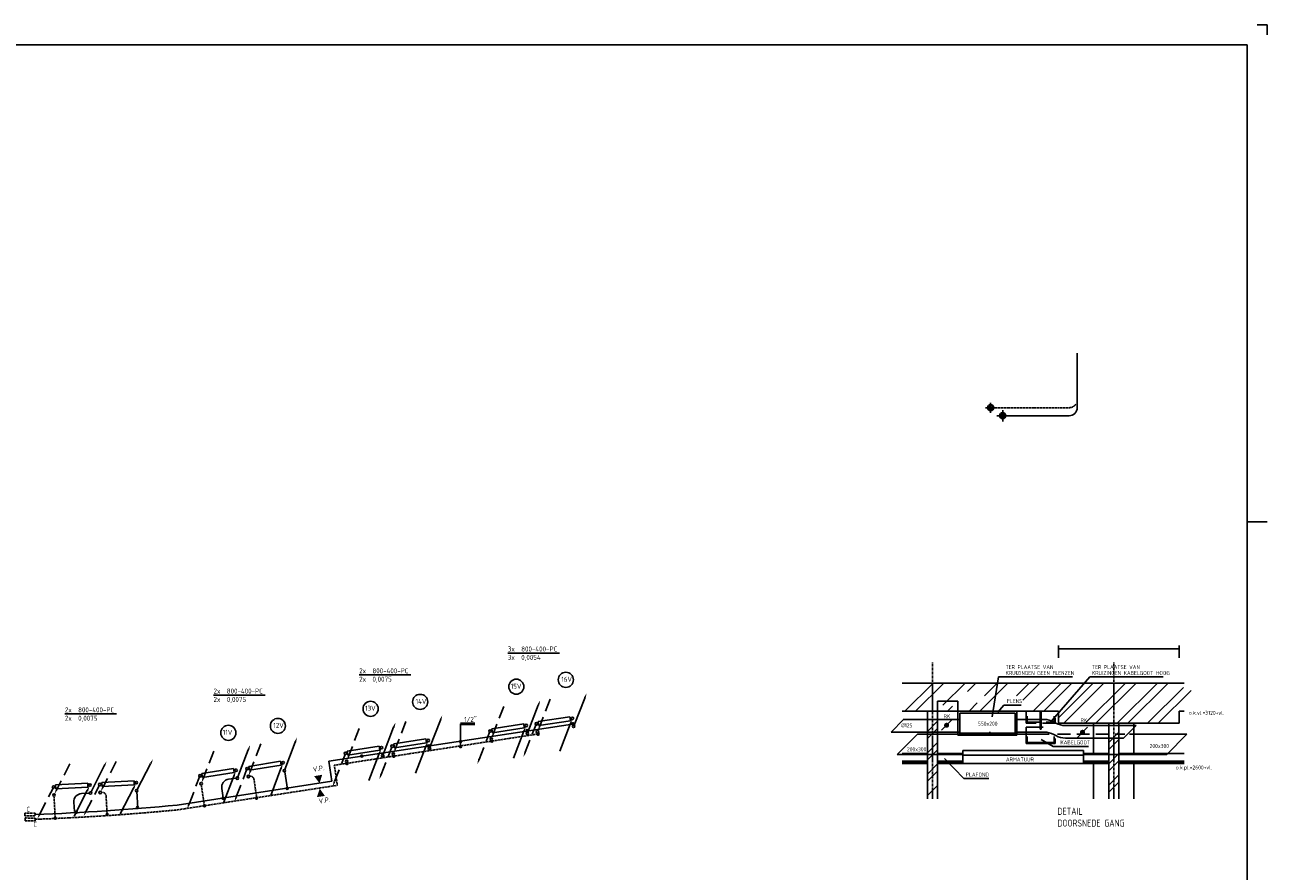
# Model space of a CAD drawing. Extents: x -238422 to 258194, y -34825 to 126331.
# Tile 222 of 239: x 102337 to 133187, y 22354 to 43379. Entities that reach past the tile are written whole.
import ezdxf

# ---------------------------------------------------------------- set-up
doc = ezdxf.new("R2010")
doc.units = 0
doc.header["$LTSCALE"] = 50
for name, pattern in [('CENTER', [2, 1.25, -0.25, 0.25, -0.25]), ('DASHED', [0.75, 0.5, -0.25]), ('HIDDEN', [9.525, 6.35, -3.175])]:
    doc.linetypes.add(name, pattern=pattern)
doc.layers.get('0').update_dxf_attribs({"linetype": 'CONTINUOUS'})
doc.layers.get('Defpoints').update_dxf_attribs({"linetype": 'CONTINUOUS'})
for name, color, linetype in [('56WD', 4, 'CONTINUOUS'), ('INHOUD', 7, 'CONTINUOUS'), ('KADER', 7, 'CONTINUOUS')]:
    doc.layers.add(name, color=color, linetype=linetype)
doc.styles.add('ISO18', font='iso', dxfattribs={"width": 0.9, "height": 100})
doc.styles.add('ISO25', font='ISO', dxfattribs={"width": 0.9, "height": 125})
doc.styles.add('ISO35', font='ISO', dxfattribs={"width": 0.9, "height": 175})
doc.styles.get("Standard").update_dxf_attribs({"font": 'ARIAL.TTF'})
doc.dimstyles.get("Standard").update_dxf_attribs({"dimtxt": 0.18, "dimasz": 0.18, "dimexe": 0.18, "dimexo": 0.0625, "dimgap": 0.09, "dimtad": 0, "dimtih": 1, "dimtoh": 1, "dimdec": 4, "dimzin": 0, "dimdsep": 46, "dimtxsty": 'Standard', "dimcen": 0.09, "dimadec": 0, "dimazin": 0, "dimtfac": 1, "dimtdec": 4, "dimtofl": 0, "dimtmove": 0, "dimatfit": 3, "dimfxl": 0, "dimtolj": 1, "dimtzin": 0, "dimarcsym": 0})

# ---------------------------------------------------------------- blocks, each defined once
blk = doc.blocks.new('KADERA0')
at = {"layer": 'KADER', "color": 1}
for p, q in [((1189, 841), (1184, 841)), ((1189, 836), (1189, 841)), ((1179, 594), (1189, 594))]:
    blk.add_line(p, q, dxfattribs=at)
at = {"layer": 'KADER', "color": 4}
for p, q in [((1179, 831), (25, 831)), ((1179, 10), (1179, 831))]:
    blk.add_line(p, q, dxfattribs=at)
blk = doc.blocks.new('*D2225')
at = {"layer": 'Defpoints', "color": 0, "linetype": 'Continuous', "transparency": 16777216}
for p in [(125502, 26578), (125002, 26328), (125502, 26328)]:
    blk.add_point(p, dxfattribs=at)
at = {"layer": 'KADER', "color": 0, "linetype": 'Continuous', "lineweight": -2, "transparency": 16777216}
for p, q in [((125002, 26328), (125002, 26578)), ((125002, 26578), (125251, 26578)), ((125502, 26578), (125252, 26578)), ((125502, 26328), (125502, 26578))]:
    blk.add_line(p, q, dxfattribs=at)
at = {"layer": 'KADER', "color": 0, "linetype": 'Continuous', "transparency": 16777216}
for points in [[(125002, 26578), (125002, 26578), (125002, 26578)], [(125502, 26578), (125502, 26578), (125502, 26578)]]:
    blk.add_solid(points, dxfattribs=at)
at = {"layer": 'KADER', "color": 0, "linetype": 'Continuous', "transparency": 16777216, "insert": (125252, 26578), "char_height": 0.18, "attachment_point": 5}
blk.add_mtext('\\A1;500.0000', dxfattribs=at)
blk = doc.blocks.new('*X2223')
at = {"color": 0, "linetype": 'Continuous'}
for p, q in [((51015, 24498), (51265, 24748)), ((51015, 24321), (51265, 24571)), ((51015, 23968), (51265, 24218)), ((51015, 23791), (51265, 24041)), ((51015, 23438), (51265, 23688)), ((51015, 23261), (51265, 23511)), ((51015, 22907), (51265, 23157))]:
    blk.add_line(p, q, dxfattribs=at)
blk = doc.blocks.new('*X2224')
at = {"color": 0, "linetype": 'Continuous'}
for p, q in [((55515, 24225), (55765, 24475)), ((55515, 24049), (55765, 24299)), ((55515, 23695), (55765, 23945)), ((55515, 23518), (55765, 23768)), ((55515, 23165), (55765, 23415)), ((55515, 22988), (55765, 23238))]:
    blk.add_line(p, q, dxfattribs=at)
blk = doc.blocks.new('CIRC1MM')
at = {"color": 2, "linetype": 'Continuous'}
for p, q in [((-0.5, 0), (0.5, 0)), ((-0.49, 0.1), (0.49, 0.1)), ((-0.46, 0.2), (0.46, 0.2)), ((-0.4, 0.3), (0.4, 0.3)), ((-0.3, 0.4), (0.3, 0.4)), ((-0.49, -0.1), (0.49, -0.1)), ((-0.46, -0.2), (0.46, -0.2)), ((-0.4, -0.3), (0.4, -0.3)), ((-0.3, -0.4), (0.3, -0.4))]:
    blk.add_line(p, q, dxfattribs=at)
blk.add_circle((0, 0), 0.5, dxfattribs=at)
blk = doc.blocks.new('CVR3')
at = {"color": 2, "linetype": 'HIDDEN'}
blk.add_line((434, 754), (77, 135), dxfattribs=at)
at = {"color": 2, "linetype": 'Continuous'}
blk.add_circle((0, 0), 31.2, dxfattribs=at)
blk.add_solid([(98, 122), (55, 147), (14, 27)], dxfattribs=at)
blk = doc.blocks.new('CV2')
at = {"color": 2, "linetype": 'Continuous'}
blk.add_line((376, 653), (15, 28), dxfattribs=at)
blk.add_circle((0, 0), 31.2, dxfattribs=at)
blk.add_solid([(356, 668), (399, 643), (440, 764)], dxfattribs=at)
blk = doc.blocks.new('CVR2')
at = {"color": 2, "linetype": 'HIDDEN'}
blk.add_line((-376, -653), (-15, -28), dxfattribs=at)
at = {"color": 2, "linetype": 'Continuous'}
blk.add_circle((0, 0), 31.2, dxfattribs=at)
blk.add_solid([(-356, -668), (-399, -643), (-440, -764)], dxfattribs=at)
blk = doc.blocks.new('CV3')
at = {"color": 2, "linetype": 'Continuous'}
blk.add_line((-434, -754), (-77, -135), dxfattribs=at)
blk.add_circle((0, 0), 31.2, dxfattribs=at)
blk.add_solid([(-98, -122), (-55, -147), (-14, -27)], dxfattribs=at)
blk = doc.blocks.new('RAD800')
at = {"color": 3, "linetype": 'Continuous'}
for p, q in [((53, 48), (853, 48)), ((53, -52), (53, 48)), ((853, 48), (853, -52)), ((853, -52), (53, -52))]:
    blk.add_line(p, q, dxfattribs=at)
at = {"linetype": 'Continuous'}
for name, p in [('CVR3', (0, -200)), ('CV2', (907, -200)), ('CVR2', (0, 0)), ('CV3', (907, 0))]:
    blk.add_blockref(name, p, dxfattribs=at)

msp = doc.modelspace()

# ---------------------------------------------------------------- linework, layer by layer
at = {"color": 1, "linetype": 'Continuous'}
for p, q in [((124192.20986, 26328.23204), (124892.20986, 27028.23204)), ((124457.3749, 26328.23204), (125157.3749, 27028.23204)), ((125133.18553, 26473.71258), (125687.70499, 27028.23204)), ((125744.84241, 26820.20443), (125952.87003, 27028.23204)), ((126048.36516, 26328.23204), (126748.36516, 27028.23204)), ((126166.32569, 26711.35762), (126483.20011, 27028.23204)), ((126958.45058, 26707.98738), (127278.69524, 27028.23204)), ((127118.12423, 26602.49598), (127543.86029, 27028.23204)), ((127374.19037, 26328.23204), (128074.19037, 27028.23204)), ((127639.35542, 26328.23204), (128339.35542, 27028.23204)), ((128001.75488, 26160.30143), (128869.6855, 27028.23204)), ((128134.85054, 26028.23204), (129134.85054, 27028.23204)), ((128665.18063, 26028.23204), (129665.18063, 27028.23204)), ((128930.34567, 26028.23204), (129930.34567, 27028.23204)), ((129460.67576, 26028.23204), (130460.67576, 27028.23204)), ((129725.8408, 26028.23204), (130725.8408, 27028.23204)), ((130216.31853, 26028.23204), (131106.7406, 26918.65411)), ((130481.48358, 26028.23204), (131299.05864, 26845.80711)), ((125783.20011, 26328.23204), (125989.45649, 26534.48842)), ((125252.87003, 26328.23204), (125373.66507, 26449.02709)), ((126651.75488, 26478.23204), (126501.75488, 26303.23204)), ((127076.75488, 26478.23204), (126651.75488, 26478.23204)), ((123847.55982, 25809.48204), (124160.05982, 26121.98204)), ((129618.86214, 25659.48204), (129931.36214, 25971.98204)), ((124002.52963, 25254.75903), (124502.52963, 25754.75903)), ((127876.75488, 25453.23204), (127576.75488, 25628.23204)), ((130695.21557, 25254.75903), (131195.21557, 25754.75903)), ((128751.75488, 25453.23204), (127876.75488, 25453.23204)), ((125651.75488, 24653.23204), (125176.75488, 25153.23204)), ((126276.75488, 24653.23204), (125651.75488, 24653.23204))]:
    msp.add_line(p, q, dxfattribs=at)
at = {"color": 3}
for p, q in [((125101.75488, 25853.23204), (125351.75488, 26103.23204)), ((128476.75488, 25678.23204), (128726.75488, 25928.23204))]:
    msp.add_line(p, q, dxfattribs=at)
at = {"color": 2, "linetype": 'Continuous', "const_width": 62.5}
for points in [[(125195.50488, 25978.23204, 1), (125258.00488, 25978.23204, 1)], [(128570.50488, 25803.23204, 1), (128633.00488, 25803.23204, 1)]]:
    msp.add_lwpolyline(points, format="xyb", close=True, dxfattribs=at)
at = {"layer": '56WD', "linetype": 'Continuous'}
for p, q in [((128469.28167, 35218.30921), (128469.28167, 33848.5425)), ((126712.48775, 33667.40588), (128269.28167, 33667.40588)), ((114811.29618, 25808.22251), (114806.35132, 25840.87567)), ((112383.90333, 25401.27911), (112372.3792, 25466.87703)), ((111222.72294, 25223.13536), (111211.19881, 25288.73328)), ((108792.16334, 24822.76192), (108855.09196, 24391.6149)), ((107227.47196, 24411.47122), (107262.51468, 24177.84733)), ((103553.85827, 24068.40923), (103567.31002, 23832.55511)), ((105117.07821, 24342.47451), (105140.1686, 23907.37154))]:
    msp.add_line(p, q, dxfattribs=at)
at = {"layer": '56WD', "color": 1, "linetype": 'Continuous'}
for p, q in [((126319.28167, 33985.98044), (126319.28167, 33740.07459)), ((126477.4136, 33667.40588), (126689.05398, 33667.40588)), ((126619.28167, 33807.07137), (126619.28167, 33524.37517)), ((114331.27769, 27771.44242), (115611.27124, 27771.44242)), ((110639.27058, 27230.40206), (111919.26413, 27230.40206)), ((107022.61055, 26726.67483), (108302.6041, 26726.67483)), ((103330.60343, 26260.325), (104610.59698, 26260.325)), ((113154.72007, 26030.37224), (113511.99191, 26030.37224)), ((113154.72007, 26017.81711), (113154.72007, 25444.01206)), ((113154.72007, 25995.37224), (113511.99191, 25995.37224))]:
    msp.add_line(p, q, dxfattribs=at)
at = {"layer": '56WD', "color": 1, "linetype": 'DASHED'}
msp.add_line((126191.13012, 33867.40588), (126390.27345, 33867.40588), dxfattribs=at)
at = {"layer": '56WD', "linetype": 'DASHED'}
for p, q in [((126413.70721, 33867.40588), (128269.28167, 33867.40588)), ((115076.14305, 25760.92288), (110021.81011, 24984.28553)), ((110021.81011, 24984.28553), (110098.24437, 24486.85361)), ((110098.24437, 24486.85361), (106131.16888, 23877.28177)), ((106716.4947, 24500.99356), (106798.97172, 23951.13313)), ((108027.55658, 24629.93419), (108094.5023, 24171.26447)), ((103059.6261, 24227.36736), (103091.28634, 23672.25783)), ((104354.77901, 24219.92522), (104379.3434, 23757.04702))]:
    msp.add_line(p, q, dxfattribs=at)
at = {"layer": '56WD'}
for p, q in [((115939.84256, 26008.35034), (109884.97712, 25084.66846)), ((109884.97712, 25084.66846), (109961.41138, 24587.23654)), ((109961.41138, 24587.23654), (106116.25376, 23996.39833)), ((107584.75067, 24666.99461), (107395.90368, 24638.97247)), ((103933.08194, 24290.0614), (103742.46009, 24279.49076))]:
    msp.add_line(p, q, dxfattribs=at)
at = {"layer": '56WD', "color": 3, "linetype": 'Continuous'}
for p, q in [((113933.92375, 25889.47635), (114724.45104, 26012.22242)), ((114724.45104, 26012.22242), (114739.7943, 25913.4065)), ((115083.39238, 26067.77105), (115874.39876, 26187.39087)), ((115098.34486, 25968.89526), (115083.39238, 26067.77105)), ((115889.35124, 26088.51507), (115098.34486, 25968.89526)), ((115874.39876, 26187.39087), (115889.35124, 26088.51507)), ((111501.95871, 25515.4952), (112292.5533, 25637.80702)), ((112292.5533, 25637.80702), (112307.84228, 25538.9827)), ((113949.26701, 25790.66044), (113933.92375, 25889.47635)), ((114739.7943, 25913.4065), (113949.26701, 25790.66044)), ((110342.44948, 25337.07674), (111132.89803, 25460.32887)), ((110357.856, 25238.27067), (110342.44948, 25337.07674)), ((111148.30455, 25361.5228), (110357.856, 25238.27067)), ((111132.89803, 25460.32887), (111148.30455, 25361.5228)), ((111517.24768, 25416.67087), (111501.95871, 25515.4952)), ((112307.84228, 25538.9827), (111517.24768, 25416.67087))]:
    msp.add_line(p, q, dxfattribs=at)
at = {"layer": '56WD', "color": 2, "linetype": 'Continuous'}
for p, q in [((102337.25076, 23727.25234), (102337.67199, 23797.25224)), ((102588.48622, 23727.19182), (102588.90745, 23797.19172)), ((102341.15059, 23604.57928), (102341.57182, 23674.57918)), ((102592.38605, 23604.51876), (102592.80728, 23674.51866))]:
    msp.add_line(p, q, dxfattribs=at)
at = {"layer": '56WD', "color": 2, "linetype": 'DASHED'}
for p, q in [((102588.90745, 23797.19172), (102337.67199, 23797.25224)), ((102588.48622, 23727.19182), (102337.25076, 23727.25234)), ((102592.38605, 23604.51876), (102341.15059, 23604.57928)), ((102592.80728, 23674.51866), (102341.57182, 23674.57918))]:
    msp.add_line(p, q, dxfattribs=at)
at = {"layer": '56WD', "color": 2, "linetype": 'Continuous'}
for centre, radius in [((126319.28167, 33867.40588), 75), ((126619.28167, 33667.40588), 75), ((115771.46838, 27107.79448), 187.5), ((114541.48077, 26936.2086), 187.5), ((110923.03747, 26387.65779), 187.5), ((112153.02507, 26559.24367), 187.5), ((107390.74757, 25790.34691), 187.5), ((108620.73518, 25961.93279), 187.5)]:
    msp.add_circle(centre, radius, dxfattribs=at)
at = {"layer": '56WD', "linetype": 'Continuous'}
for centre in [(126319.28167, 33867.40588), (126618.75268, 33665.72327)]:
    msp.add_circle(centre, 50, dxfattribs=at)
at = {"layer": '56WD', "linetype": 'DASHED'}
for centre, radius, start, end in [((128269.28167, 34067.40588), 200, 270, 324.679365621), ((107928.60502, 24615.49159), 100, 8.304042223, 98.440270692), ((104254.91953, 24214.6258), 100, 3.037768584, 93.173997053), ((100528.13891, 81641.3945), 58035.21917, 272.038118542, 275.5402701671)]:
    msp.add_arc(centre, radius, start, end, dxfattribs=at)
at = {"layer": '56WD', "linetype": 'Continuous'}
for centre, start, end in [((128269.28167, 33867.40588), 270, 0), ((107425.25934, 24441.13859), 98.440270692, 188.53055738), ((103753.53377, 24079.79756), 93.173997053, 183.264283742)]:
    msp.add_arc(centre, 200, start, end, dxfattribs=at)
at = {"layer": '56WD'}
msp.add_arc((100528.13891, 81641.3945), 57915.21917, 272.0395170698, 275.5369606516, dxfattribs=at)
at = {"layer": '56WD', "color": 2, "linetype": 'Continuous'}
for points in [[(109656.23706, 24534.18591), (109522.88212, 24713.67536), (109719.81565, 24748.56353)], [(109659.4265, 24406.08717), (109589.6263, 24193.65381), (109787.49306, 24222.787)]]:
    msp.add_solid(points, dxfattribs=at)
at = {"layer": 'INHOUD', "color": 1, "linetype": 'HIDDEN'}
for p, q in [((127201.75488, 26027.85308), (127201.75488, 26328.23204)), ((127926.75488, 26027.85308), (127201.75488, 26027.85308)), ((127926.75488, 26152.85308), (127926.75488, 26027.85308))]:
    msp.add_line(p, q, dxfattribs=at)
at = {"layer": 'INHOUD', "linetype": 'Continuous'}
for p, q in [((127551.75488, 25878.23204), (127551.75488, 26328.23204)), ((127576.75488, 26328.23204), (127576.75488, 25878.23204)), ((127576.75488, 25878.23204), (127551.75488, 25878.23204))]:
    msp.add_line(p, q, dxfattribs=at)
at = {"layer": 'INHOUD', "color": 1, "linetype": 'Continuous'}
for p, q in [((127201.75488, 25928.23204), (127626.75488, 25928.23204)), ((127201.75488, 25528.23204), (127201.75488, 25928.23204)), ((127926.75488, 25653.23204), (127926.75488, 25528.23204)), ((127926.75488, 25528.23204), (127201.75488, 25528.23204))]:
    msp.add_line(p, q, dxfattribs=at)
at = {"layer": 'KADER', "color": 1, "linetype": 'Continuous'}
for p, q in [((128001.75488, 27655.85785), (128001.75488, 27955.85785)), ((128001.75488, 27873.56576), (131001.75488, 27873.56576)), ((131001.75488, 27655.85785), (131001.75488, 27955.85785)), ((126515.73832, 27180.49523), (126360.0423, 26184.56712)), ((128350.07058, 27180.49523), (126515.73832, 27180.49523)), ((130606.29927, 27180.49523), (128779.8073, 27180.49523)), ((124126.75488, 27028.23204), (131126.75488, 27028.23204)), ((124126.75488, 26328.23204), (128001.75488, 26328.23204)), ((124751.75488, 24153.23204), (124751.75488, 26328.23204)), ((125001.75488, 24153.23204), (125001.75488, 26328.23204)), ((128001.75488, 26028.23204), (128001.75488, 26328.23204)), ((131001.75488, 26328.23204), (131126.75488, 26328.23204)), ((131001.75488, 26028.23204), (131001.75488, 26328.23204)), ((128001.75488, 26028.23204), (131001.75488, 26028.23204)), ((128876.75488, 25278.23204), (128876.75488, 26028.23204)), ((129251.75488, 24153.23204), (129251.75488, 26028.23204)), ((129501.75488, 24153.23204), (129501.75488, 26028.23204)), ((129876.75488, 25278.23204), (129876.75488, 26028.23204)), ((126301.67446, 25811.21033), (126295.61845, 25772.47231)), ((124126.75488, 25278.23204), (124751.75488, 25278.23204)), ((124126.75488, 25085.7938), (124751.75488, 25085.7938)), ((124126.75488, 25064.41178), (124751.75488, 25064.41178)), ((124126.75488, 25053.72076), (124751.75488, 25053.72076)), ((124126.75488, 25028.23204), (124751.75488, 25028.23204)), ((125001.75488, 25278.23204), (125626.75488, 25278.23204)), ((125001.75488, 25085.7938), (125626.75488, 25085.7938)), ((125001.75488, 25064.41178), (125626.75488, 25064.41178)), ((125001.75488, 25053.72076), (125626.75488, 25053.72076)), ((125001.75488, 25028.23204), (129251.75488, 25028.23204)), ((128626.75488, 25278.23204), (129251.75488, 25278.23204)), ((128626.75488, 25085.7938), (129251.75488, 25085.7938)), ((128626.75488, 25064.41178), (129251.75488, 25064.41178)), ((128626.75488, 25053.72076), (129251.75488, 25053.72076)), ((128876.75488, 24153.23204), (128876.75488, 25028.23204)), ((129501.75488, 25278.23204), (131126.75488, 25278.23204)), ((129501.75488, 25085.7938), (131126.75488, 25085.7938)), ((129501.75488, 25064.41178), (131126.75488, 25064.41178)), ((129501.75488, 25053.72076), (131126.75488, 25053.72076)), ((129501.75488, 25028.23204), (131126.75488, 25028.23204)), ((129876.75488, 24153.23204), (129876.75488, 25028.23204))]:
    msp.add_line(p, q, dxfattribs=at)
at = {"layer": 'KADER', "color": 1, "linetype": 'CENTER'}
for p, q in [((124876.75488, 24153.23204), (124876.75488, 27553.23204)), ((129376.75488, 24153.23204), (129376.75488, 27553.23204))]:
    msp.add_line(p, q, dxfattribs=at)
at = {"layer": 'KADER', "color": 1}
msp.add_line((128779.8073, 27180.49523), (127799.7709, 26044.99288), dxfattribs=at)
at = {"layer": 'KADER', "color": 2, "linetype": 'Continuous'}
for p, q in [((125501.75488, 25730.40831), (125501.75488, 26328.23204)), ((126973.35162, 25730.40831), (126973.35162, 26328.23204)), ((125501.75488, 25730.40831), (126973.35162, 25730.40831)), ((127226.75488, 25553.23204), (127226.75488, 25703.23204)), ((127901.75488, 25553.23204), (127901.75488, 25703.23204)), ((125626.75488, 25353.23204), (128626.75488, 25353.23204)), ((125626.75488, 25028.23204), (125626.75488, 25353.23204)), ((127226.75488, 25553.23204), (127901.75488, 25553.23204)), ((128626.75488, 25028.23204), (128626.75488, 25353.23204)), ((125626.75488, 25235.73204), (128626.75488, 25235.73204))]:
    msp.add_line(p, q, dxfattribs=at)
at = {"layer": 'KADER', "color": 5, "linetype": 'Continuous'}
for p, q in [((125551.75488, 25778.23204), (125551.75488, 26278.23204)), ((125551.75488, 26278.23204), (126926.75488, 26278.23204)), ((126926.75488, 25778.23204), (126926.75488, 26278.23204)), ((124151.8094, 26121.98204), (125551.06414, 26121.98204)), ((126926.75488, 26121.98204), (127649.25788, 26121.98204)), ((127888.68394, 26060.92983), (127939.82582, 26033.03426)), ((128179.25189, 25971.98204), (129931.36214, 25971.98204)), ((123847.55982, 25809.48204), (125551.06414, 25809.48204)), ((124502.52963, 25754.75903), (127772.25592, 25754.75903)), ((125551.75488, 25778.23204), (126926.75488, 25778.23204)), ((126926.75488, 25809.48204), (127649.25788, 25809.48204)), ((127888.68394, 25748.42983), (127939.82589, 25720.53422)), ((128179.25189, 25659.48204), (129618.86214, 25659.48204)), ((129771.67809, 25754.75903), (131195.21557, 25754.75903)), ((124002.52963, 25254.75903), (125626.75488, 25254.75903)), ((128626.75488, 25254.75903), (130695.21557, 25254.75903))]:
    msp.add_line(p, q, dxfattribs=at)
at = {"layer": 'KADER', "color": 2, "linetype": 'HIDDEN'}
for p, q in [((127226.75488, 26052.85308), (127226.75488, 26202.85308)), ((127226.75488, 26052.85308), (127901.75488, 26052.85308)), ((127901.75488, 26052.85308), (127901.75488, 26202.85308))]:
    msp.add_line(p, q, dxfattribs=at)
at = {"layer": 'KADER', "color": 1, "linetype": 'HIDDEN'}
msp.add_line((127983.20413, 25754.75903), (129652.44649, 25754.75903), dxfattribs=at)
at = {"layer": 'KADER', "color": 5, "linetype": 'Continuous'}
for centre, start, end in [((127649.25788, 25621.98204), 61.389540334, 90), ((128179.25189, 26471.98204), 241.389540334, 270), ((127649.25788, 25309.48204), 61.389540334, 90), ((128179.25189, 26159.48204), 241.389540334, 270)]:
    msp.add_arc(centre, 500, start, end, dxfattribs=at)

# ---------------------------------------------------------------- block references
at = {"color": 1, "linetype": 'Continuous'}
for name in ['*X2223', '*X2224']:
    msp.add_blockref(name, (73736.98453, 1328.85084), dxfattribs=at)
at = {"layer": '56WD', "linetype": 'Continuous'}
for name, p, rotation in [('CV2', (114815.93098, 25775.74472), 8.825902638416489), ('CVR3', (115068.46177, 25814.98311), 8.599387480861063), ('CV2', (115964.94308, 25950.55336), 8.599387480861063), ('CV2', (112383.90333, 25401.27911), 8.79443082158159), ('CVR3', (113919.99263, 25636.63136), 8.825902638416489), ('CV2', (111224.52933, 25223.90979), 8.86258321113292), ('CVR3', (111487.88871, 25262.6579), 8.79443082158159), ('CV3', (114785.24446, 25973.37654), 8.825902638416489), ('CVR2', (115038.55681, 26012.73471), 8.599387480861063), ('CV3', (115935.03813, 26148.30496), 8.599387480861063), ('RAD800', (107854.75687, 24901.69209), 9.226145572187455), ('CVR3', (110328.68024, 25084.22288), 8.86258321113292), ('CV3', (112353.32537, 25598.92776), 8.79443082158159), ('CVR2', (113889.30612, 25834.26318), 8.825902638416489), ('RAD800', (106686.02734, 24723.22056), 8.759324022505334), ('CVR2', (110297.8672, 25281.83501), 8.86258321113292), ('CV3', (111193.7163, 25421.52192), 8.86258321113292), ('CVR2', (111457.31075, 25460.30655), 8.79443082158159), ('RAD800', (103049.48458, 24445.27736), 3.07559534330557), ('RAD800', (104199.18491, 24508.01699), 2.719365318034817)]:
    msp.add_blockref(name, p, dxfattribs=dict(at, rotation=rotation))
for p, xscale, yscale, zscale in [((115947.51145, 26015.2787), 50, 50, 50), ((113934.78419, 25585.07639), 50, 50, 50), ((114809.01397, 25847.52031), 50, 50, 50), ((115080.33033, 25755.79728), 50, 50, 50), ((112371.09775, 25463.65741), 50, 50, 50), ((113156.72435, 25575.49764), 45, 45, 45), ((113156.72435, 25444.68829), 45, 45, 45), ((110336.47995, 25027.56868), 50, 50, 50), ((110701.84409, 25212.28029), 50, 50, 50), ((111496.25691, 25207.98111), 50, 50, 50)]:
    msp.add_blockref('CIRC1MM', p, dxfattribs=dict(at, xscale=xscale, yscale=yscale, zscale=zscale))
at = {"layer": '56WD', "linetype": 'Continuous', "yscale": 50, "zscale": 50}
for p, xscale, rotation in [((108849.65574, 24409.78732), 50.00000000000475, 359.7046547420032), ((107261.49789, 24164.03268), 50.00000000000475, 359.7046547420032), ((108091.22995, 24164.43964), 49.99999999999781, 8.596161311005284), ((103614.67732, 23818.89211), 49.99999999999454, 354.4383811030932), ((104383.42404, 23761.39402), 50.00000000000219, 3.329887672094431), ((105133.6632, 23933.88039), 49.99999999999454, 354.4383811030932), ((106797.04059, 23978.84099), 50.00000000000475, 359.7046547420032), ((103087.37765, 23670.86521), 49.99999999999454, 354.4383811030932)]:
    msp.add_blockref('CIRC1MM', p, dxfattribs=dict(at, xscale=xscale, rotation=rotation))
at = {"layer": 'KADER', "color": 2, "linetype": 'Continuous', "xscale": 50, "yscale": 50, "zscale": 50}
msp.add_blockref('KADERA0', (73736.98453, 1328.85084), dxfattribs=at)

# ---------------------------------------------------------------- texts
at = {"color": 2, "linetype": 'Continuous', "style": 'ISO18', "width": 0.9}
for s, p in [('TER PLAATSE VAN', (126689.77932, 27372.43946)), ('TER PLAATSE VAN', (128835.94807, 27372.43946)), ('KRUIZINGEN GEEN FLENZEN', (126689.77932, 27227.09516)), ('KRUIZINGEN KABELGOOT HOOG', (128835.94807, 27227.09516)), ('FLENS', (126726.75488, 26528.23204)), ('KABELGOOT', (128051.75488, 25503.23204)), ('ARMATUUR', (126701.75488, 25078.23204)), ('PLAFOND', (125701.75488, 24703.23204))]:
    msp.add_text(s, height=100, dxfattribs=at).set_placement(p)
at = {"color": 3, "linetype": 'Continuous', "style": 'ISO35', "width": 0.9}
for s, p in [('DETAIL', (127976.75488, 23753.23204)), ('DOORSNEDE GANG', (127976.75488, 23461.56538))]:
    msp.add_text(s, height=175, dxfattribs=at).set_placement(p)
at = {"layer": '56WD', "color": 2, "linetype": 'Continuous', "style": 'ISO25', "width": 0.9}
for s, p in [('3x  800-400-PC', (114331.27769, 27810.45253)), ('3x  0,0054', (114331.27769, 27602.1192)), ('2x  800-400-PC', (110639.27058, 27269.41217)), ('2x  0,0075', (110639.27058, 27061.07884)), ('16V', (115657.64633, 27057.79448)), ('2x  800-400-PC', (107022.61055, 26765.68494)), ('15V', (114403.04346, 26886.2086)), ('2x  0,0075', (107022.61055, 26557.35161)), ('14V', (112039.20303, 26509.24367)), ('2x  800-400-PC', (103330.60343, 26299.33512)), ('13V', (110784.60016, 26337.65779)), ('2x  0,0075', (103330.60343, 26091.00179)), ('12V', (108506.91314, 25911.93279)), ('1/2"', (113248.31903, 26062.417)), ('11V', (107252.31027, 25740.34691))]:
    msp.add_text(s, height=125, dxfattribs=at).set_placement(p)
for s, rotation, p in [('V.P.', 8.726886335, (109497.74848, 24820.09942)), ('V.P.', 8.726886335, (109643.67963, 24031.26307)), ('C', 0.221503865, (102375.16676, 23826.9188)), ('C', 0.221503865, (102549.4665, 23454.79763))]:
    msp.add_text(s, height=125, rotation=rotation, dxfattribs=at).set_placement(p)
at = {"layer": 'INHOUD', "color": 2, "linetype": 'Continuous', "style": 'ISO18', "width": 0.9}
for s, p in [('RK', (125151.75488, 26153.23204)), ('%%c125', (124101.75488, 25928.23204)), ('RK', (128551.75488, 26053.23204))]:
    msp.add_text(s, height=100, dxfattribs=at).set_placement(p)
at = {"layer": 'KADER', "color": 1, "linetype": 'Continuous', "style": 'ISO18', "width": 0.9}
for s, p in [('o.k.vl.=3120+vl.', (131242.97718, 26236.79603)), ('o.k.pl.=2600+vl.', (130918.3358, 24879.37673))]:
    msp.add_text(s, height=100, dxfattribs=at).set_placement(p)
at = {"layer": 'KADER', "color": 2, "linetype": 'Continuous', "style": 'ISO18', "width": 0.9}
for s, p in [('550x200', (126004.00559, 25968.09443)), ('200x300', (124243.04662, 25332.2131)), ('200x300', (130268.82811, 25413.96927))]:
    msp.add_text(s, height=100, dxfattribs=at).set_placement(p)

# ---------------------------------------------------------------- dimensions: what is measured, and where the dimension line sits
at = {"layer": 'KADER', "color": 2, "linetype": 'Continuous'}
dim = msp.add_linear_dim(base=(125501.75488, 26578.23204), p1=(125001.75488, 26328.23204), p2=(125501.75488, 26328.23204), dimstyle='Standard', dxfattribs=at)
dim.commit()
dim.dimension.update_dxf_attribs({"geometry": '*D2225', "text_midpoint": (125251.75488, 26578.23204)})

doc.saveas('drawing.dxf')
